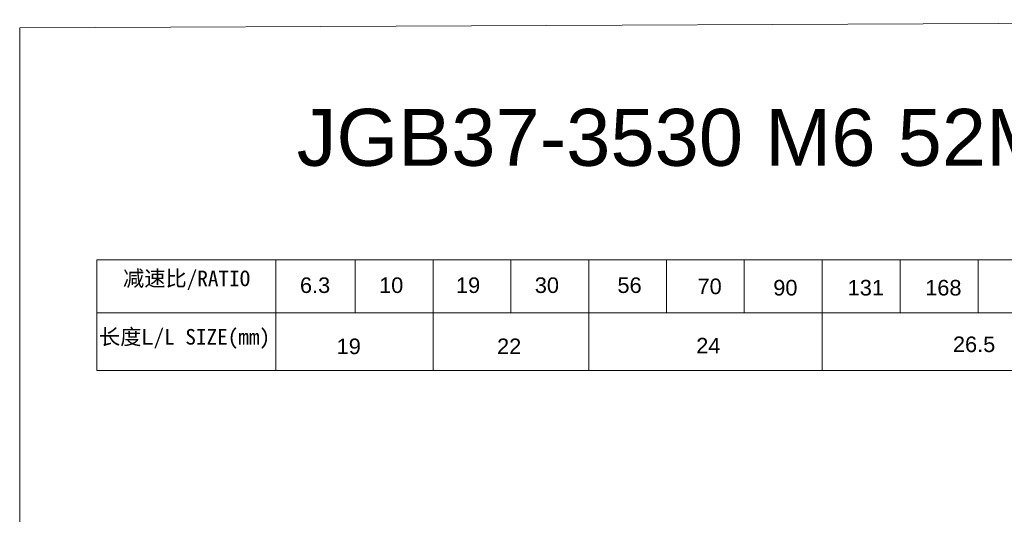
# Model space of a CAD drawing. Header units: millimetres. Extents: x 1871 to 2905, y 2083 to 2240.
# Tile 5 of 14: x 2124 to 2262, y 2170 to 2240. Entities that reach past the tile are written whole.
import ezdxf

# ---------------------------------------------------------------- set-up
doc = ezdxf.new("R2010")
doc.units = ezdxf.units.MM
doc.layers.add('0 @ 1', color=7, linetype='Continuous')
doc.styles.get("Standard").update_dxf_attribs({"font": 'arial.ttf'})

msp = doc.modelspace()

# ---------------------------------------------------------------- linework, layer by layer
at = {"lineweight": 15}
for p, q in [((2134.587, 2206.035), (2134.587, 2190.46)), ((2134.587, 2206.035), (2324.142, 2206.035)), ((2159.777, 2206.035), (2159.777, 2190.46)), ((2170.919, 2206.035), (2170.919, 2198.602)), ((2181.864, 2206.035), (2181.864, 2190.46)), ((2192.808, 2206.035), (2192.808, 2198.602)), ((2192.808, 2206.035), (2192.808, 2198.602)), ((2203.753, 2206.035), (2203.753, 2190.46)), ((2214.697, 2206.035), (2214.697, 2198.602)), ((2225.612, 2206.035), (2225.612, 2198.602)), ((2236.586, 2206.035), (2236.586, 2190.46)), ((2247.531, 2206.035), (2247.531, 2198.602)), ((2258.475, 2206.035), (2258.475, 2198.602)), ((2134.587, 2198.602), (2324.142, 2198.602)), ((2134.587, 2190.46), (2324.142, 2190.46))]:
    msp.add_line(p, q, dxfattribs=at)
at = {"linetype": 'ByBlock', "lineweight": 20}
msp.add_lwpolyline([(2123.762, 2238.632), (2377.73, 2239.768), (2377.73, 2089.099), (2123.762, 2087.963)], close=True, dxfattribs=at)

# ---------------------------------------------------------------- texts
at = {"linetype": 'ByBlock', "lineweight": 15, "insert": (2162.7, 2227.237), "char_height": 8, "attachment_point": 1}
msp.add_mtext_dynamic_manual_height_columns('JGB37-3530 M6 52MM', width=199.96295, gutter_width=12.5, heights=[0], dxfattribs=at)
at = {"lineweight": 15, "char_height": 2.1889, "attachment_point": 1}
for s, width, insert in [('{\\fSimSun|b0|i0|c134|p2;减速比/RATIO}', 24.93203, (2138.281, 2204.513)), ('{\\fSimSun|b0|i0|c134|p2;长度}L{\\fSimSun|b0|i0|c134|p2;/L SIZE(mm)}', 34.34559, (2134.907, 2196.307))]:
    msp.add_mtext_dynamic_manual_height_columns(s, width=width, gutter_width=27.361, heights=[0], dxfattribs=dict(at, insert=insert))
at = {"layer": '0 @ 1', "lineweight": 15, "char_height": 2.1889, "attachment_point": 1}
for s, width, insert in [('6.3', 5.53605, (2163.16, 2203.561)), ('10', 8.27532, (2174.286, 2203.561)), ('19', 8.27532, (2185.094, 2203.561)), ('30', 8.27532, (2196.172, 2203.561)), ('56', 8.27532, (2207.79, 2203.561)), ('70', 8.27532, (2219.043, 2203.395)), ('90', 8.27532, (2229.694, 2203.207)), ('131', 8.27532, (2240.155, 2203.207)), ('168', 8.27532, (2251.053, 2203.207)), ('26.5', 8.27532, (2254.948, 2195.257)), ('19', 8.27532, (2168.32, 2194.967)), ('22', 8.27532, (2190.864, 2194.967)), ('24', 8.27532, (2218.861, 2195.064))]:
    msp.add_mtext_dynamic_manual_height_columns(s, width=width, gutter_width=27.361, heights=[0], dxfattribs=dict(at, insert=insert))

doc.saveas('drawing.dxf')
